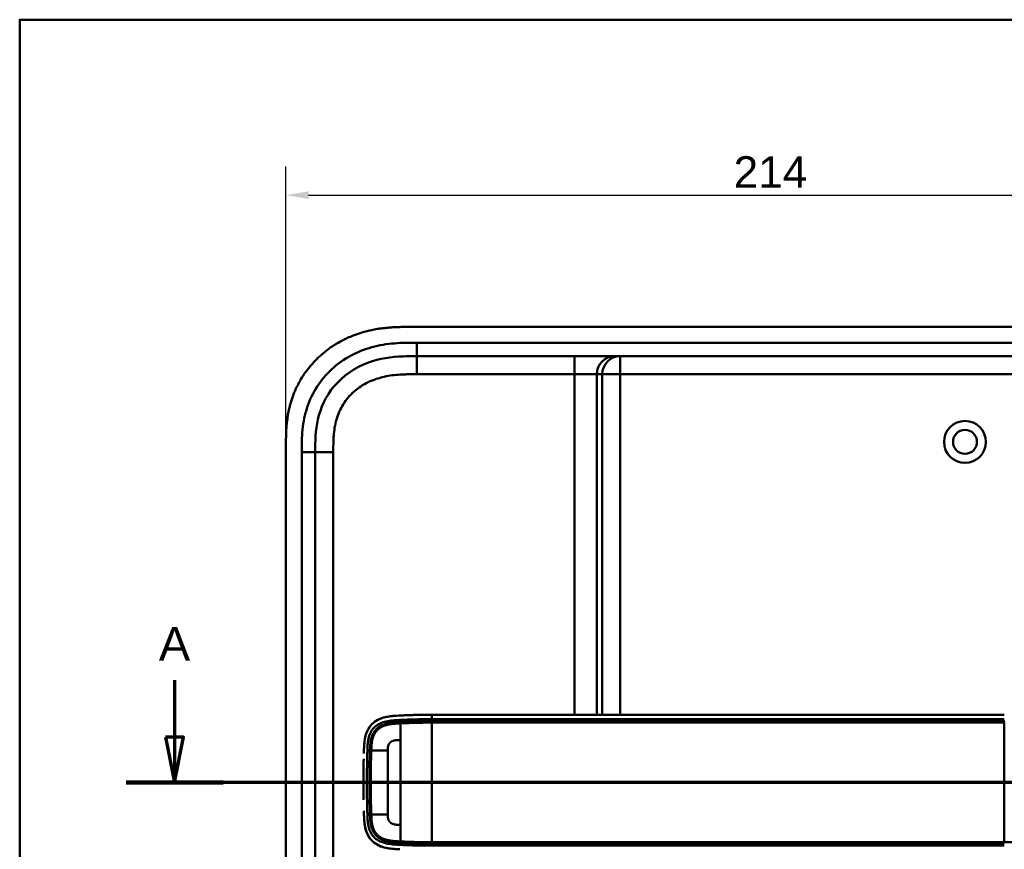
# Model space of a CAD drawing. Header units: millimetres. Extents: x 20 to 833, y 20 to 574.
# Tile 3 of 13: x 20 to 238, y 390 to 574. Entities that reach past the tile are written whole.
import ezdxf

# ---------------------------------------------------------------- set-up
doc = ezdxf.new("R2010")
doc.units = ezdxf.units.MM
doc.header["$LTSCALE"] = 2
for name, color, linetype, lineweight in [('Bemaßungen(DIN)', 7, 'Continuous', 25), ('Schnittansichtslinien(DIN)', 7, 'Continuous', 70), ('Sichtbare Kanten(DIN)', 7, 'Continuous', 50), ('Sichtbare tangentiale Kanten(DIN)', 7, 'Continuous', 50), ('Skizziergeometrie(DIN)', 7, 'Continuous', 50)]:
    doc.layers.add(name, color=color, linetype=linetype, lineweight=lineweight)
doc.styles.add('Aktuell-DINGroßer Text', font='arial.ttf')
doc.styles.add('STANDARD-DIN~0', font='arial.ttf')
doc.dimstyles.new('CAD-LAN', dxfattribs={"dimscale": 2, "dimtxt": 3.5, "dimasz": 2.5, "dimexe": 3.175, "dimexo": 0, "dimgap": 0.8, "dimtad": 1, "dimrnd": 1e-08, "dimtxsty": 'STANDARD-DIN~0', "dimcen": 0.09, "dimdle": 10, "dimclrd": 250, "dimclre": 250, "dimclrt": 250, "dimadec": 0, "dimazin": 2, "dimtfac": 1, "dimtmove": 0, "dimatfit": 3, "dimfxl": 1, "dimtolj": 1, "dimtzin": 0, "dimlwd": 25, "dimlwe": 25, "dimarcsym": 0})

# ---------------------------------------------------------------- blocks, each defined once
blk = doc.blocks.new('Ränder Standardrahmen')
at = {"layer": 'Skizziergeometrie(DIN)', "flags": 128}
blk.add_lwpolyline([(10, 10), (10, 287), (410, 287), (410, 10), (10, 10)], dxfattribs=at)
blk = doc.blocks.new('*D22')
at = {"layer": 'Bemaßungen(DIN)', "color": 250, "linetype": 'Continuous', "lineweight": 25, "true_color": 0x3f3f3f, "transparency": 16777216}
for p, q in [((79.01, 479.1), (79.01, 541.45)), ((293.01, 479.1), (293.01, 541.45)), ((84.01, 535.1), (288.01, 535.1))]:
    blk.add_line(p, q, dxfattribs=at)
at = {"layer": 'Bemaßungen(DIN)', "color": 250, "linetype": 'Continuous', "true_color": 0x3f3f3f, "transparency": 16777216}
for points in [[(84.01, 535.93), (84.01, 534.26), (79.01, 535.1)], [(288.01, 535.93), (288.01, 534.26), (293.01, 535.1)]]:
    blk.add_solid(points, dxfattribs=at)
at = {"layer": 'Defpoints', "color": 0, "linetype": 'Continuous', "transparency": 16777216}
for p in [(293.01, 535.1), (79.01, 479.1), (293.01, 479.1)]:
    blk.add_point(p, dxfattribs=at)
at = {"layer": 'Bemaßungen(DIN)', "color": 250, "linetype": 'Continuous', "lineweight": 25, "true_color": 0x3f3f3f, "transparency": 16777216, "insert": (178.23, 543.72), "char_height": 7, "attachment_point": 1, "style": 'STANDARD-DIN~0'}
blk.add_mtext('\\A1;214', dxfattribs=at)
blk = doc.blocks.new('2DTransSchnitt0')
at = {"layer": 'Schnittansichtslinien(DIN)', "linetype": 'Continuous'}
for p, q in [((27.17, 213.79), (27.17, 207.44)), ((26.17, 207.44), (27.17, 202.44)), ((28.17, 207.44), (26.17, 207.44)), ((27.17, 207.44), (27.17, 202.44)), ((27.17, 202.44), (28.17, 207.44)), ((163.46, 202.44), (21.79, 202.44))]:
    blk.add_line(p, q, dxfattribs=at)
at = {"layer": 'Schnittansichtslinien(DIN)', "linetype": 'Continuous', "lineweight": 140}
blk.add_line((32.55, 202.44), (21.79, 202.44), dxfattribs=at)
at = {"layer": 'Schnittansichtslinien(DIN)', "linetype": 'Continuous', "flags": 128}
blk.add_lwpolyline([(26.17, 207.44), (27.17, 202.44), (28.17, 207.44), (26.17, 207.44)], dxfattribs=at)
at = {"layer": 'Schnittansichtslinien(DIN)'}
blk.add_solid([(26.17, 207.44), (27.17, 202.44), (28.17, 207.44), (26.17, 207.44)], dxfattribs=at)
at = {"layer": 'Schnittansichtslinien(DIN)', "insert": (25.42, 215.94), "char_height": 3.73, "attachment_point": 7, "style": 'Aktuell-DINGroßer Text'}
blk.add_mtext('A', dxfattribs=at)

msp = doc.modelspace()

# ---------------------------------------------------------------- linework, layer by layer
at = {"layer": 'Sichtbare Kanten(DIN)'}
for p, q in [((264.966, 505.88), (107.044, 505.88)), ((252.967, 499.38), (108.043, 499.38)), ((79.005, 479.096), (79.005, 287.664)), ((85.505, 288.664), (85.505, 478.096)), ((238.22, 419.877), (111.368, 419.877)), ((97.531, 407.88), (97.531, 407.88)), ((101.581, 407.88), (101.582, 407.88)), ((97.531, 401.88), (97.531, 401.88)), ((101.582, 401.88), (101.581, 401.88))]:
    msp.add_line(p, q, dxfattribs=at)
for radius in [4.65, 2.65]:
    msp.add_circle((229.505, 480.38), radius, dxfattribs=at)
for centre, radius, start, end in [((111.505, 404.881), 13.799, 106.81616, 106.8165), ((111.505, 404.88), 13.8, 79.06815, 79.07275), ((111.505, 404.88), 14, 75.42748, 75.43284), ((111.505, 404.88), 11.7, 148.01351, 148.01403), ((111.505, 404.88), 11.6, 148.81305, 148.81381), ((111.505, 404.88), 11.5, 149.64582, 149.64689), ((111.505, 404.88), 11.5, 210.35256, 210.35418), ((111.505, 404.88), 11.6, 211.18578, 211.18695), ((111.505, 404.88), 11.7, 211.98569, 211.98649), ((111.505, 404.88), 13.8, 253.28693, 253.28729), ((111.505, 404.88), 13.8, 280.78374, 280.78832), ((111.505, 404.88), 14, 284.46083, 284.46616)]:
    msp.add_arc(centre, radius, start, end, dxfattribs=at)
for points, degree, knots in [([(107.044, 505.88), (106.446, 505.88), (105.395, 505.879), (104.184, 505.854), (103.271, 505.819), (102.662, 505.786), (101.899, 505.732), (101.288, 505.678), (100.525, 505.594), (99.914, 505.514), (98.999, 505.373), (98.088, 505.203), (96.882, 504.925), (95.985, 504.677), (95.097, 504.397), (94.511, 504.193), (93.64, 503.863), (92.781, 503.5), (91.52, 502.894), (90.43, 502.291), (89.115, 501.458), (88.104, 500.73), (86.897, 499.746), (85.979, 498.902), (84.898, 497.778), (84.09, 496.827), (83.156, 495.578), (82.471, 494.533), (81.778, 493.31), (81.36, 492.471), (80.977, 491.616), (80.741, 491.039), (80.467, 490.308), (80.267, 489.716), (80.041, 488.971), (79.878, 488.37), (79.66, 487.463), (79.478, 486.55), (79.29, 485.324), (79.188, 484.405), (79.113, 483.486), (79.075, 482.874), (79.041, 482.111), (79.024, 481.503), (79.011, 480.746), (79.005, 479.993), (79.005, 479.394), (79.005, 479.096)], 3, [0.00000945, 0.00000945, 0.00000945, 0.00000945, 0.04167564, 0.07292528, 0.08334182, 0.10417491, 0.11459146, 0.13542455, 0.1458411, 0.16667419, 0.17709074, 0.20834038, 0.22917347, 0.26042311, 0.27083965, 0.29167275, 0.30208929, 0.33333893, 0.35417202, 0.39583821, 0.4166713, 0.45833749, 0.47917058, 0.52083676, 0.54166985, 0.58333604, 0.60416913, 0.64583532, 0.66666841, 0.69791805, 0.70833459, 0.72916769, 0.73958423, 0.76041733, 0.77083387, 0.79166696, 0.80208351, 0.83333315, 0.85416624, 0.88541588, 0.89583243, 0.91666552, 0.92708206, 0.94791516, 0.9583317, 0.9791648, 0.99999789, 0.99999789, 0.99999789, 0.99999789]), ([(85.505, 478.096), (85.505, 480.519), (85.554, 482.978), (86.077, 485.32), (86.668, 487.967), (87.85, 490.496), (89.626, 492.635), (91.615, 495.031), (94.305, 496.88), (97.276, 497.97), (99.718, 498.866), (102.335, 499.244), (104.995, 499.342), (106.008, 499.379), (107.027, 499.38), (108.043, 499.38)], 3, [-3.5878945, -3.5878945, -3.5878945, -3.5878945, -2.8456516, -2.8456516, -2.8456516, -2.0068047, -2.0068047, -2.0068047, -1.0667333, -1.0667333, -1.0667333, -0.2941227, -0.2941227, -0.2941227, 0, 0, 0, 0]), ([(103.422, 419.667), (102.34, 419.599), (101.252, 419.476), (99.577, 418.885), (98.968, 418.561), (97.914, 417.685), (97.498, 417.168), (96.809, 415.871), (96.61, 415.136), (96.406, 413.906), (96.361, 413.365), (96.333, 412.82)], 3, [-1.1255121, -1.1255121, -1.1255121, -1.1255121, -0.8348812, -0.8348812, -0.6468758, -0.6468758, -0.4644401, -0.4644401, -0.2506566, -0.2506566, -0.0864851, -0.0864851, -0.0864851, -0.0864851]), ([(102.58, 419.6), (102.581, 419.6), (102.581, 419.6), (102.582, 419.6), (102.584, 419.6), (102.587, 419.601), (102.59, 419.601), (102.606, 419.602), (102.619, 419.604), (102.924, 419.633), (103.217, 419.655), (105.077, 419.766), (106.651, 419.819), (109.272, 419.873), (110.32, 419.877), (111.368, 419.877)], 3, [0, 0, 0, 0, 0.00009264, 0.00009264, 0.00046302, 0.00046302, 0.00120364, 0.00120364, 0.00534923, 0.00534923, 0.09385067, 0.09385067, 0.56580638, 0.56580638, 0.8802723, 0.8802723, 0.8802723, 0.8802723]), ([(107.665, 419.839), (107.536, 419.835), (107.229, 419.827), (106.741, 419.812), (106.067, 419.789), (105.367, 419.762), (104.814, 419.736), (104.449, 419.72), (104.258, 419.711), (104.239, 419.71)], 5, [0.37850292, 0.37850292, 0.37850292, 0.37850292, 0.37850292, 0.37850292, 0.44282401, 0.53138881, 0.61995362, 0.70851842, 0.71828181, 0.71828181, 0.71828181, 0.71828181, 0.71828181, 0.71828181]), ([(96.819, 415.736), (96.819, 415.736), (96.819, 415.736), (96.819, 415.736), (96.819, 415.736), (96.819, 415.736), (96.819, 415.737), (96.819, 415.737), (96.819, 415.738), (96.82, 415.741), (96.821, 415.743), (96.824, 415.751), (96.826, 415.757), (96.835, 415.781), (96.841, 415.8), (96.868, 415.873), (96.889, 415.928), (96.932, 416.036), (96.954, 416.089), (96.988, 416.168), (96.999, 416.195), (97.017, 416.234), (97.023, 416.247), (97.032, 416.267), (97.035, 416.274), (97.04, 416.283), (97.041, 416.287), (97.043, 416.292), (97.044, 416.293), (97.045, 416.296), (97.046, 416.297), (97.046, 416.298), (97.046, 416.298), (97.047, 416.299), (97.047, 416.299), (97.047, 416.3), (97.047, 416.3), (97.047, 416.3), (97.047, 416.3), (97.047, 416.3), (97.047, 416.3), (97.047, 416.3)], 3, [0, 0, 0, 0, 0.000029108, 0.000029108, 0.000069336, 0.000069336, 0.000142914, 0.000142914, 0.000363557, 0.000363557, 0.001025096, 0.001025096, 0.00300911, 0.00300911, 0.008960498, 0.008960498, 0.0268154, 0.0268154, 0.044302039, 0.044302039, 0.053052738, 0.053052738, 0.057429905, 0.057429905, 0.059619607, 0.059619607, 0.060715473, 0.060715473, 0.061264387, 0.061264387, 0.061539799, 0.061539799, 0.061678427, 0.061678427, 0.061748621, 0.061748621, 0.061784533, 0.061784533, 0.061803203, 0.061803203, 0.061823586, 0.061823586, 0.061823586, 0.061823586]), ([(96.278, 411.29), (96.278, 411.29), (96.278, 411.29), (96.278, 411.29), (96.278, 411.29), (96.278, 411.291), (96.278, 411.291), (96.279, 411.308), (96.279, 411.325), (96.28, 411.365), (96.281, 411.388), (96.286, 411.532), (96.289, 411.654), (96.296, 411.857), (96.298, 411.938), (96.302, 412.046), (96.303, 412.073), (96.304, 412.109), (96.304, 412.118), (96.305, 412.13), (96.305, 412.133), (96.305, 412.137), (96.305, 412.138), (96.305, 412.14), (96.305, 412.14), (96.305, 412.141), (96.305, 412.141), (96.305, 412.141)], 3, [0, 0, 0, 0, 0.000012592, 0.000012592, 0.000034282, 0.000034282, 0.000102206, 0.000102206, 0.005244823, 0.005244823, 0.012100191, 0.012100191, 0.048663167, 0.048663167, 0.073039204, 0.073039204, 0.081164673, 0.081164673, 0.083873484, 0.083873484, 0.084776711, 0.084776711, 0.085077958, 0.085077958, 0.085178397, 0.085178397, 0.085279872, 0.085279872, 0.085279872, 0.085279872]), ([(96.216, 408.703), (96.214, 408.608), (96.212, 408.512), (96.211, 408.417), (96.204, 408.005), (96.198, 407.593), (96.194, 407.181)], 3, [0.32448872, 0.32448872, 0.32448872, 0.32448872, 0.35285696, 0.35285696, 0.35285696, 0.47549945, 0.47549945, 0.47549945, 0.47549945]), ([(96.216, 408.703), (96.216, 408.703), (96.216, 408.703), (96.216, 408.704), (96.216, 408.704), (96.216, 408.704), (96.216, 408.705), (96.216, 408.706), (96.216, 408.708), (96.216, 408.712), (96.216, 408.716), (96.216, 408.73), (96.217, 408.741), (96.217, 408.784), (96.218, 408.817), (96.22, 408.946), (96.222, 409.043), (96.23, 409.432), (96.236, 409.723), (96.244, 410.037), (96.244, 410.059), (96.245, 410.085), (96.245, 410.09), (96.245, 410.097), (96.245, 410.1), (96.246, 410.104), (96.246, 410.104), (96.246, 410.105), (96.246, 410.106), (96.246, 410.106), (96.246, 410.106), (96.246, 410.106)], 3, [0, 0, 0, 0, 0.00003042, 0.00003042, 0.00007044, 0.00007044, 0.00019048, 0.00019048, 0.00055053, 0.00055053, 0.00163057, 0.00163057, 0.00487062, 0.00487062, 0.01459066, 0.01459066, 0.0437507, 0.0437507, 0.13123111, 0.13123111, 0.13788283, 0.13788283, 0.13913003, 0.13913003, 0.14006547, 0.14006547, 0.14024087, 0.14024087, 0.14037254, 0.14037254, 0.14038465, 0.14038465, 0.14038465, 0.14038465]), ([(96.183, 405.637), (96.183, 405.637), (96.183, 405.638), (96.183, 405.638), (96.183, 405.638), (96.183, 405.639), (96.183, 405.639), (96.183, 405.641), (96.183, 405.642), (96.183, 405.647), (96.183, 405.65), (96.183, 405.665), (96.183, 405.676), (96.183, 405.719), (96.183, 405.751), (96.184, 405.881), (96.184, 405.978), (96.187, 406.367), (96.189, 406.658), (96.192, 407.005), (96.193, 407.059), (96.193, 407.135), (96.194, 407.155), (96.194, 407.176), (96.194, 407.177), (96.194, 407.179), (96.194, 407.179), (96.194, 407.18), (96.194, 407.18), (96.194, 407.181), (96.194, 407.181), (96.194, 407.181), (96.194, 407.181), (96.194, 407.181), (96.194, 407.181), (96.194, 407.181)], 3, [0, 0, 0, 0, 0.00006794, 0.00006794, 0.00010794, 0.00010794, 0.00022795, 0.00022795, 0.00058796, 0.00058796, 0.00166798, 0.00166798, 0.004908, 0.004908, 0.01462802, 0.01462802, 0.04378804, 0.04378804, 0.13126821, 0.13126821, 0.14767072, 0.14767072, 0.15382172, 0.15382172, 0.15411335, 0.15411335, 0.15425925, 0.15425925, 0.15433227, 0.15433227, 0.15436886, 0.15436886, 0.15438723, 0.15438723, 0.15440595, 0.15440595, 0.15440595, 0.15440595]), ([(96.183, 405.637), (96.182, 405.384), (96.182, 405.13), (96.182, 404.877), (96.182, 404.622), (96.182, 404.367), (96.183, 404.112)], 3, [0.62936601, 0.62936601, 0.62936601, 0.62936601, 0.70537642, 0.70537642, 0.70537642, 0.78178643, 0.78178643, 0.78178643, 0.78178643]), ([(96.194, 402.571), (96.194, 402.571), (96.194, 402.572), (96.194, 402.572), (96.194, 402.572), (96.194, 402.573), (96.194, 402.573), (96.194, 402.575), (96.194, 402.576), (96.194, 402.581), (96.194, 402.584), (96.194, 402.599), (96.194, 402.61), (96.193, 402.653), (96.193, 402.685), (96.191, 402.815), (96.191, 402.912), (96.187, 403.301), (96.185, 403.592), (96.184, 403.922), (96.184, 403.96), (96.183, 404.017), (96.183, 404.036), (96.183, 404.064), (96.183, 404.074), (96.183, 404.088), (96.183, 404.093), (96.183, 404.1), (96.183, 404.102), (96.183, 404.106), (96.183, 404.107), (96.183, 404.109), (96.183, 404.109), (96.183, 404.11), (96.183, 404.111), (96.183, 404.111), (96.183, 404.111), (96.183, 404.111), (96.183, 404.112), (96.183, 404.112), (96.183, 404.112), (96.183, 404.112), (96.183, 404.112), (96.183, 404.112)], 3, [0, 0, 0, 0, 0.00007709, 0.00007709, 0.00011709, 0.00011709, 0.0002371, 0.0002371, 0.00059712, 0.00059712, 0.00167714, 0.00167714, 0.00491717, 0.00491717, 0.0146372, 0.0146372, 0.04379722, 0.04379722, 0.13127739, 0.13127739, 0.14267197, 0.14267197, 0.14836929, 0.14836929, 0.15121801, 0.15121801, 0.15264242, 0.15264242, 0.15335468, 0.15335468, 0.15371087, 0.15371087, 0.15388902, 0.15388902, 0.15397816, 0.15397816, 0.15402279, 0.15402279, 0.15404516, 0.15404516, 0.1540564, 0.1540564, 0.15406791, 0.15406791, 0.15406791, 0.15406791]), ([(96.194, 402.571), (96.198, 402.16), (96.204, 401.749), (96.211, 401.336), (96.212, 401.241), (96.214, 401.145), (96.216, 401.049)], 3, [0.93532745, 0.93532745, 0.93532745, 0.93532745, 1.05789587, 1.05789587, 1.05789587, 1.08637381, 1.08637381, 1.08637381, 1.08637381]), ([(96.305, 397.614), (96.305, 397.614), (96.305, 397.614), (96.305, 397.615), (96.305, 397.615), (96.305, 397.615), (96.305, 397.616), (96.305, 397.617), (96.305, 397.619), (96.305, 397.623), (96.305, 397.627), (96.304, 397.641), (96.304, 397.652), (96.302, 397.695), (96.301, 397.728), (96.297, 397.857), (96.294, 397.954), (96.289, 398.124), (96.286, 398.197), (96.282, 398.324), (96.281, 398.379), (96.279, 398.438), (96.279, 398.444), (96.278, 398.452), (96.278, 398.456), (96.278, 398.461), (96.278, 398.461), (96.278, 398.463), (96.278, 398.463), (96.278, 398.464), (96.278, 398.464), (96.278, 398.464), (96.278, 398.464), (96.278, 398.464)], 3, [0, 0, 0, 0, 0.0000685, 0.0000685, 0.000108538, 0.000108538, 0.000228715, 0.000228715, 0.000589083, 0.000589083, 0.00166957, 0.00166957, 0.004910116, 0.004910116, 0.014630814, 0.014630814, 0.043792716, 0.043792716, 0.065662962, 0.065662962, 0.08206584, 0.08206584, 0.083603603, 0.083603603, 0.084757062, 0.084757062, 0.084973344, 0.084973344, 0.085135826, 0.085135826, 0.085162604, 0.085162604, 0.08517595, 0.08517595, 0.08517595, 0.08517595]), ([(103.41, 390.087), (102.214, 390.163), (101.004, 390.308), (99.266, 391.027), (98.692, 391.38), (97.71, 392.304), (97.331, 392.842), (96.751, 394.086), (96.577, 394.761), (96.448, 395.615), (96.428, 395.773), (96.41, 395.931)], 3, [0.0824985, 0.0824985, 0.0824985, 0.0824985, 0.4375462, 0.4375462, 0.6395491, 0.6395491, 0.838061, 0.838061, 1.045951, 1.045951, 1.0928074, 1.0928074, 1.0928074, 1.0928074]), ([(97.044, 393.461), (97.044, 393.461), (97.044, 393.461), (97.043, 393.461), (97.043, 393.462), (97.043, 393.462), (97.043, 393.462), (97.042, 393.464), (97.042, 393.465), (97.04, 393.469), (97.038, 393.472), (97.032, 393.485), (97.028, 393.495), (97.01, 393.534), (96.997, 393.563), (96.946, 393.681), (96.91, 393.77), (96.864, 393.893), (96.851, 393.926), (96.834, 393.973), (96.83, 393.986), (96.824, 394.003), (96.822, 394.008), (96.819, 394.015), (96.819, 394.018), (96.817, 394.022), (96.817, 394.023), (96.816, 394.025), (96.816, 394.025), (96.816, 394.026), (96.816, 394.026), (96.815, 394.027), (96.815, 394.027), (96.815, 394.027), (96.815, 394.027), (96.815, 394.027), (96.815, 394.027), (96.815, 394.027), (96.815, 394.028), (96.815, 394.028)], 3, [0, 0, 0, 0, 0.000053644, 0.000053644, 0.000093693, 0.000093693, 0.000213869, 0.000213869, 0.000574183, 0.000574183, 0.001654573, 0.001654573, 0.00489501, 0.00489501, 0.014615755, 0.014615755, 0.043784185, 0.043784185, 0.054719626, 0.054719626, 0.058820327, 0.058820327, 0.060417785, 0.060417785, 0.061217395, 0.061217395, 0.061618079, 0.061618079, 0.061819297, 0.061819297, 0.061920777, 0.061920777, 0.061972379, 0.061972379, 0.061999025, 0.061999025, 0.062013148, 0.062013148, 0.062029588, 0.062029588, 0.062029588, 0.062029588]), ([(102.539, 390.158), (102.596, 390.152), (102.652, 390.146), (102.709, 390.141), (102.988, 390.115), (103.265, 390.095), (103.545, 390.079)], 3, [1.11173243, 1.11173243, 1.11173243, 1.11173243, 1.12964673, 1.12964673, 1.12964673, 1.21762011, 1.21762011, 1.21762011, 1.21762011]), ([(103.545, 390.079), (103.545, 390.079), (103.545, 390.079), (103.545, 390.079), (103.544, 390.079), (103.544, 390.079), (103.544, 390.079), (103.542, 390.079), (103.541, 390.079), (103.536, 390.079), (103.533, 390.08), (103.519, 390.08), (103.509, 390.081), (103.468, 390.084), (103.438, 390.085), (103.315, 390.093), (103.223, 390.099), (102.994, 390.116), (102.857, 390.127), (102.668, 390.145), (102.617, 390.15), (102.561, 390.155), (102.556, 390.156), (102.548, 390.157), (102.544, 390.157), (102.54, 390.157), (102.54, 390.157), (102.54, 390.158), (102.539, 390.158), (102.539, 390.158), (102.539, 390.158), (102.539, 390.158), (102.539, 390.158), (102.539, 390.158), (102.539, 390.158), (102.539, 390.158)], 3, [0, 0, 0, 0, 0.00003166, 0.00003166, 0.00007175, 0.00007175, 0.00018596, 0.00018596, 0.00052834, 0.00052834, 0.00155512, 0.00155512, 0.00463506, 0.00463506, 0.01387455, 0.01387455, 0.04159373, 0.04159373, 0.08317484, 0.08317484, 0.09876657, 0.09876657, 0.10022825, 0.10022825, 0.10132471, 0.10132471, 0.10142449, 0.10142449, 0.10147482, 0.10147482, 0.10150042, 0.10150042, 0.10151366, 0.10151366, 0.10152856, 0.10152856, 0.10152856, 0.10152856])]:
    msp.add_open_spline(points, degree=degree, knots=knots, dxfattribs=at)
for points in [[(97.048, 416.3), (96.962, 416.116), (96.886, 415.927), (96.819, 415.736)], [(96.3, 411.979), (96.3, 411.972), (96.299, 411.964), (96.299, 411.956)], [(96.3, 397.775), (96.3, 397.782), (96.299, 397.79), (96.299, 397.797)], [(96.815, 394.028), (96.882, 393.835), (96.958, 393.646), (97.044, 393.461)]]:
    msp.add_open_spline(points, degree=3, dxfattribs=at)
at = {"layer": 'Sichtbare tangentiale Kanten(DIN)'}
for p, q in [((108.043, 499.38), (108.043, 502.379)), ((108.042, 495.38), (108.042, 499.38)), ((142.931, 495.38), (142.931, 499.38)), ((153.103, 495.38), (153.103, 499.38)), ((142.931, 495.38), (108.042, 495.38)), ((142.931, 419.877), (142.931, 495.38)), ((147.912, 495.38), (142.931, 495.38)), ((147.912, 495.38), (147.912, 419.877)), ((149.118, 495.38), (147.912, 495.38)), ((149.118, 419.877), (149.118, 495.38)), ((153.103, 495.38), (149.118, 495.38)), ((252.987, 495.38), (153.103, 495.38)), ((153.103, 495.38), (153.103, 419.877)), ((85.505, 478.096), (82.505, 478.096)), ((89.505, 478.096), (85.505, 478.096)), ((89.505, 478.096), (89.505, 288.664)), ((104.352, 418.264), (104.316, 418.723)), ((111.368, 418.887), (111.368, 418.429)), ((142.931, 418.429), (142.931, 418.429)), ((147.912, 418.429), (147.912, 418.429)), ((149.118, 418.429), (149.118, 418.429)), ((153.103, 418.429), (153.103, 418.429)), ((238.22, 418.133), (238.22, 391.621)), ((97.627, 411.956), (97.06, 411.956)), ((97.627, 397.797), (97.06, 397.797)), ((104.352, 391.489), (104.316, 391.03)), ((111.368, 391.324), (111.368, 390.867)), ((142.931, 391.324), (142.931, 391.324)), ((147.912, 391.324), (147.912, 391.324)), ((149.118, 391.324), (149.118, 391.324)), ((153.103, 391.324), (153.103, 391.324))]:
    msp.add_line(p, q, dxfattribs=at)
for centre, major_axis, start_param, end_param in [((104.364, 394.453), (0, 24.076), 0.2581278, 0.6390409), ((104.364, 415.245), (0, -24.021), 5.6792479, 6.0669001)]:
    msp.add_ellipse(centre, major_axis=major_axis, ratio=0.00001, start_param=start_param, end_param=end_param, dxfattribs=at)
for points, degree, knots in [([(108.043, 502.379), (107.828, 502.379), (107.613, 502.379), (107.397, 502.379), (107.196, 502.379), (106.994, 502.378), (106.792, 502.377), (106.691, 502.376), (106.591, 502.376), (106.49, 502.375), (106.194, 502.372), (105.899, 502.367), (105.582, 502.36), (105.574, 502.36), (105.567, 502.36), (105.559, 502.36), (104.672, 502.339), (103.875, 502.3), (103.068, 502.233), (103.053, 502.232), (103.038, 502.231), (103.023, 502.229), (102.203, 502.16), (101.374, 502.059), (100.551, 501.919), (100.543, 501.918), (100.535, 501.916), (100.527, 501.915), (99.7, 501.774), (98.879, 501.595), (98.069, 501.372), (98.062, 501.37), (98.056, 501.368), (98.05, 501.366), (96.417, 500.915), (94.821, 500.28), (93.347, 499.481), (91.862, 498.676), (90.449, 497.675), (89.201, 496.53), (87.952, 495.384), (86.827, 494.055), (85.913, 492.639), (85.003, 491.23), (84.258, 489.668), (83.725, 488.061), (83.723, 488.058), (83.722, 488.054), (83.721, 488.05), (83.457, 487.253), (83.241, 486.434), (83.071, 485.611), (83.069, 485.604), (83.068, 485.597), (83.067, 485.59), (82.899, 484.77), (82.775, 483.939), (82.69, 483.116), (82.689, 483.102), (82.687, 483.088), (82.686, 483.074), (82.603, 482.265), (82.556, 481.461), (82.53, 480.593), (82.53, 480.58), (82.53, 480.566), (82.529, 480.553), (82.505, 479.708), (82.505, 478.902), (82.505, 478.096)], 3, [37.4953956, 37.4953956, 37.4953956, 37.4953956, 37.5599869, 37.5599869, 37.5599869, 37.6205127, 37.6205127, 37.6205127, 37.6507756, 37.6507756, 37.6507756, 37.7394301, 37.7394301, 37.7394301, 37.7415642, 37.7415642, 37.7415642, 37.9889156, 37.9889156, 37.9889156, 37.9934173, 37.9934173, 37.9934173, 38.244735, 38.244735, 38.244735, 38.2471853, 38.2471853, 38.2471853, 38.4996214, 38.4996214, 38.4996214, 38.5015831, 38.5015831, 38.5015831, 39.0103267, 39.0103267, 39.0103267, 39.5228845, 39.5228845, 39.5228845, 40.0360406, 40.0360406, 40.0360406, 40.5473013, 40.5473013, 40.5473013, 40.5484434, 40.5484434, 40.5484434, 40.802185, 40.802185, 40.802185, 40.8043063, 40.8043063, 40.8043063, 41.056838, 41.056838, 41.056838, 41.0611339, 41.0611339, 41.0611339, 41.3095794, 41.3095794, 41.3095794, 41.3133935, 41.3133935, 41.3133935, 41.5553404, 41.5553404, 41.5553404, 41.5553404]), ([(108.042, 495.38), (107.882, 495.38), (107.722, 495.38), (107.562, 495.38), (107.116, 495.38), (106.669, 495.378), (106.223, 495.371), (105.995, 495.368), (105.766, 495.363), (105.538, 495.357), (105.461, 495.355), (105.385, 495.353), (105.306, 495.35), (104.996, 495.34), (104.702, 495.327), (104.396, 495.309), (104.389, 495.309), (104.381, 495.309), (104.374, 495.308), (103.757, 495.272), (103.169, 495.22), (102.576, 495.145), (102.566, 495.143), (102.557, 495.142), (102.548, 495.141), (101.948, 495.064), (101.356, 494.962), (100.766, 494.831), (100.761, 494.83), (100.755, 494.829), (100.75, 494.827), (100.151, 494.693), (99.554, 494.527), (98.975, 494.329), (98.972, 494.328), (98.968, 494.327), (98.965, 494.325), (98.378, 494.124), (97.797, 493.886), (97.238, 493.613), (96.679, 493.34), (96.135, 493.03), (95.615, 492.685), (95.095, 492.341), (94.597, 491.96), (94.13, 491.548), (93.66, 491.134), (93.215, 490.682), (92.809, 490.206), (92.405, 489.731), (92.032, 489.223), (91.701, 488.695), (91.372, 488.17), (91.078, 487.616), (90.829, 487.052), (90.582, 486.493), (90.373, 485.91), (90.203, 485.321), (90.202, 485.317), (90.201, 485.313), (90.199, 485.309), (90.034, 484.731), (89.905, 484.144), (89.807, 483.55), (89.805, 483.541), (89.804, 483.532), (89.802, 483.523), (89.706, 482.934), (89.64, 482.345), (89.594, 481.729), (89.594, 481.721), (89.593, 481.714), (89.593, 481.706), (89.57, 481.401), (89.554, 481.107), (89.542, 480.806), (89.529, 480.496), (89.521, 480.187), (89.516, 479.879), (89.505, 479.283), (89.505, 478.689), (89.505, 478.096)], 3, [0, 0, 0, 0, 0.0479858, 0.0479858, 0.0479858, 0.1819298, 0.1819298, 0.1819298, 0.2504934, 0.2504934, 0.2504934, 0.2733476, 0.2733476, 0.2733476, 0.3626026, 0.3626026, 0.3626026, 0.364764, 0.364764, 0.364764, 0.5448188, 0.5448188, 0.5448188, 0.5476273, 0.5476273, 0.5476273, 0.7297695, 0.7297695, 0.7297695, 0.7314186, 0.7314186, 0.7314186, 0.9165357, 0.9165357, 0.9165357, 0.9176198, 0.9176198, 0.9176198, 1.105019, 1.105019, 1.105019, 1.2924815, 1.2924815, 1.2924815, 1.4799649, 1.4799649, 1.4799649, 1.6686716, 1.6686716, 1.6686716, 1.8566391, 1.8566391, 1.8566391, 2.043494, 2.043494, 2.043494, 2.2285728, 2.2285728, 2.2285728, 2.2298948, 2.2298948, 2.2298948, 2.411688, 2.411688, 2.411688, 2.4144058, 2.4144058, 2.4144058, 2.5947492, 2.5947492, 2.5947492, 2.5969419, 2.5969419, 2.5969419, 2.6861851, 2.6861851, 2.6861851, 2.7780299, 2.7780299, 2.7780299, 2.956024, 2.956024, 2.956024, 2.956024]), ([(102.58, 419.6), (102.115, 419.553), (101.649, 419.487), (101.185, 419.385), (100.679, 419.273), (100.175, 419.117), (99.695, 418.899), (99.214, 418.68), (98.757, 418.397), (98.348, 418.042), (97.94, 417.687), (97.582, 417.258), (97.3, 416.78), (97.208, 416.625), (97.124, 416.464), (97.048, 416.3)], 3, [0.89201073, 0.89201073, 0.89201073, 0.89201073, 1.03883948, 1.03883948, 1.03883948, 1.19916586, 1.19916586, 1.19916586, 1.35949224, 1.35949224, 1.35949224, 1.51981862, 1.51981862, 1.51981862, 1.57193431, 1.57193431, 1.57193431, 1.57193431]), ([(97.06, 411.956), (97.077, 412.476), (97.097, 412.983), (97.143, 413.472), (97.189, 413.963), (97.262, 414.438), (97.382, 414.891), (97.501, 415.345), (97.67, 415.777), (97.896, 416.168), (98.122, 416.56), (98.407, 416.911), (98.741, 417.21), (99.076, 417.508), (99.46, 417.754), (99.88, 417.949), (100.3, 418.145), (100.755, 418.29), (101.227, 418.397), (101.699, 418.503), (102.188, 418.571), (102.686, 418.619), (103.185, 418.666), (103.694, 418.694), (104.222, 418.719), (104.253, 418.72), (104.283, 418.722), (104.314, 418.723)], 3, [0, 0, 0, 0, 0.159971, 0.159971, 0.159971, 0.3202974, 0.3202974, 0.3202974, 0.4806238, 0.4806238, 0.4806238, 0.6409502, 0.6409502, 0.6409502, 0.8012765, 0.8012765, 0.8012765, 0.9616029, 0.9616029, 0.9616029, 1.1219293, 1.1219293, 1.1219293, 1.2822557, 1.2822557, 1.2822557, 1.2916213, 1.2916213, 1.2916213, 1.2916213]), ([(104.352, 418.264), (104.351, 418.264), (104.08, 418.251), (103.543, 418.223), (102.746, 418.172), (101.691, 418.049), (100.374, 417.687), (99.201, 416.994), (98.325, 415.931), (97.846, 414.63), (97.698, 413.563), (97.656, 412.756), (97.636, 412.224), (97.627, 411.956)], 5, [0, 0, 0, 0, 0, 0, 0.0004489, 0.1333037, 0.2661584, 0.3990131, 0.5318678, 0.6647225, 0.7975772, 0.9304319, 1.0644705, 1.0644705, 1.0644705, 1.0644705, 1.0644705, 1.0644705]), ([(97.922, 411.956), (97.931, 412.22), (97.95, 412.747), (97.992, 413.535), (98.137, 414.559), (98.59, 415.776), (99.4, 416.757), (100.492, 417.407), (101.75, 417.756), (102.777, 417.877), (103.562, 417.927), (104.095, 417.955), (104.364, 417.968)], 5, [18.8826218, 18.8826218, 18.8826218, 18.8826218, 18.8826218, 18.8826218, 19.0154411, 19.1482958, 19.2811505, 19.4140052, 19.5468599, 19.6797147, 19.8125694, 19.9453572, 19.9453572, 19.9453572, 19.9453572, 19.9453572, 19.9453572]), ([(104.315, 418.723), (104.316, 418.723), (104.492, 418.731), (104.847, 418.748), (105.391, 418.772), (106.129, 418.801), (107.039, 418.832), (107.927, 418.856), (108.799, 418.874), (109.674, 418.883), (110.362, 418.886), (110.849, 418.887), (111.185, 418.887), (111.368, 418.887)], 5, [0.00008405, 0.00008405, 0.00008405, 0.00008405, 0.00008405, 0.00008405, 0.00030268, 0.08886749, 0.17743229, 0.26599709, 0.35456189, 0.4431267, 0.5316915, 0.6202563, 0.7088211, 0.7088211, 0.7088211, 0.7088211, 0.7088211, 0.7088211]), ([(111.368, 418.429), (111.2, 418.429), (110.859, 418.429), (110.344, 418.429), (109.657, 418.428), (108.796, 418.414), (107.925, 418.4), (107.042, 418.373), (106.148, 418.344), (105.424, 418.313), (104.885, 418.289), (104.529, 418.273), (104.352, 418.264)], 5, [0, 0, 0, 0, 0, 0, 0.08482586, 0.17256087, 0.26029588, 0.3480309, 0.43576591, 0.52350093, 0.61123594, 0.69852104, 0.69852104, 0.69852104, 0.69852104, 0.69852104, 0.69852104]), ([(104.364, 417.968), (104.364, 417.968), (104.541, 417.976), (104.898, 417.993), (105.437, 418.017), (106.158, 418.047), (107.053, 418.077), (107.931, 418.104), (108.802, 418.117), (109.655, 418.132), (110.338, 418.132), (110.849, 418.132), (111.187, 418.132), (111.351, 418.132)], 5, [19.94535764, 19.94535764, 19.94535764, 19.94535764, 19.94535764, 19.94535764, 19.94542406, 20.03315907, 20.12089408, 20.2086291, 20.29636411, 20.38409913, 20.47183414, 20.55956915, 20.64266413, 20.64266413, 20.64266413, 20.64266413, 20.64266413, 20.64266413]), ([(111.36, 418.132), (111.367, 418.132), (114.512, 418.133), (120.848, 418.132), (130.403, 418.133), (143.081, 418.133), (158.931, 418.133), (174.798, 418.133), (190.651, 418.133), (204.918, 418.133), (217.608, 418.133), (227.122, 418.133), (233.462, 418.133), (236.634, 418.133), (238.22, 418.133)], 5, [20.6435054, 20.6435054, 20.6435054, 20.6435054, 20.6435054, 20.6435054, 20.6473042, 22.2329473, 23.8185904, 25.4042335, 26.9898766, 28.5755197, 30.1611628, 31.7468058, 32.5396274, 33.3326459, 33.3326459, 33.3326459, 33.3326459, 33.3326459, 33.3326459]), ([(111.368, 418.887), (116.662, 418.887), (121.938, 418.887), (127.222, 418.887), (146.571, 418.887), (165.919, 418.887), (185.285, 418.887), (198.29, 418.887), (211.255, 418.887), (224.266, 418.887), (228.915, 418.887), (233.575, 418.887), (238.22, 418.887)], 3, [0, 0, 0, 0, 1.5856418, 1.5856418, 1.5856418, 7.3915416, 7.3915416, 7.3915416, 11.2904322, 11.2904322, 11.2904322, 12.683632, 12.683632, 12.683632, 12.683632]), ([(238.219, 418.429), (238.219, 418.429), (236.633, 418.429), (233.462, 418.429), (227.121, 418.429), (217.608, 418.429), (204.918, 418.429), (190.651, 418.43), (174.798, 418.429), (158.931, 418.43), (143.075, 418.429), (130.399, 418.43), (120.846, 418.429), (114.512, 418.43), (111.368, 418.429)], 5, [0, 0, 0, 0, 0, 0, 0.0001149, 0.7929364, 1.585758, 3.1714011, 4.7570442, 6.3426873, 7.9283304, 9.5139735, 11.0996166, 12.6881676, 12.6881676, 12.6881676, 12.6881676, 12.6881676, 12.6881676]), ([(96.819, 415.736), (96.762, 415.573), (96.711, 415.408), (96.667, 415.243), (96.524, 414.709), (96.442, 414.167), (96.391, 413.63), (96.343, 413.13), (96.322, 412.634), (96.305, 412.141)], 3, [1.63041697, 1.63041697, 1.63041697, 1.63041697, 1.680145, 1.680145, 1.680145, 1.84047137, 1.84047137, 1.84047137, 1.98948416, 1.98948416, 1.98948416, 1.98948416]), ([(97.06, 397.797), (97.059, 397.822), (97.058, 397.849), (97.057, 397.875), (97.048, 398.162), (97.039, 398.451), (97.03, 398.741), (97.022, 399.032), (97.014, 399.323), (97.007, 399.615), (96.992, 400.2), (96.98, 400.787), (96.97, 401.374), (96.924, 404.135), (96.933, 406.865), (96.995, 409.623), (96.998, 409.795), (97.002, 409.966), (97.007, 410.138), (97.014, 410.43), (97.022, 410.722), (97.03, 411.012), (97.039, 411.302), (97.048, 411.592), (97.057, 411.878), (97.058, 411.904), (97.059, 411.93), (97.06, 411.956)], 3, [0, 0, 0, 0, 0.0080362, 0.0080362, 0.0080362, 0.096166, 0.096166, 0.096166, 0.1842959, 0.1842959, 0.1842959, 0.3605556, 0.3605556, 0.3605556, 1.1901476, 1.1901476, 1.1901476, 1.2418542, 1.2418542, 1.2418542, 1.3299841, 1.3299841, 1.3299841, 1.418114, 1.418114, 1.418114, 1.4261482, 1.4261482, 1.4261482, 1.4261482]), ([(97.627, 411.956), (97.627, 411.956), (97.615, 411.603), (97.596, 410.899), (97.562, 409.831), (97.538, 408.42), (97.512, 406.646), (97.508, 404.877), (97.512, 403.107), (97.538, 401.334), (97.562, 399.923), (97.596, 398.854), (97.615, 398.15), (97.627, 397.797)], 5, [0.0000012, 0.0000012, 0.0000012, 0.0000012, 0.0000012, 0.0000012, 0.0000376, 0.1769417, 0.3538457, 0.5307497, 0.7076537, 0.8845577, 1.0614618, 1.2383658, 1.415305, 1.415305, 1.415305, 1.415305, 1.415305, 1.415305]), ([(97.922, 397.797), (97.922, 397.797), (97.922, 397.8), (97.91, 398.154), (97.89, 398.861), (97.857, 399.928), (97.832, 401.341), (97.806, 403.11), (97.802, 404.877), (97.806, 406.643), (97.832, 408.415), (97.857, 409.828), (97.89, 410.895), (97.91, 411.602), (97.922, 411.956)], 5, [17.4648757, 17.4648757, 17.4648757, 17.4648757, 17.4648757, 17.4648757, 17.4649058, 17.4661327, 17.6430367, 17.8199407, 17.9968447, 18.1737487, 18.3506528, 18.5275568, 18.7044608, 18.8826218, 18.8826218, 18.8826218, 18.8826218, 18.8826218, 18.8826218]), ([(96.305, 397.614), (96.322, 397.121), (96.343, 396.624), (96.391, 396.124), (96.442, 395.586), (96.524, 395.044), (96.667, 394.511), (96.71, 394.349), (96.76, 394.187), (96.815, 394.028)], 3, [0.01848073, 0.01848073, 0.01848073, 0.01848073, 0.1676881, 0.1676881, 0.1676881, 0.32801454, 0.32801454, 0.32801454, 0.37673844, 0.37673844, 0.37673844, 0.37673844]), ([(104.316, 391.03), (104.284, 391.032), (104.253, 391.033), (104.221, 391.035), (103.693, 391.06), (103.185, 391.087), (102.687, 391.135), (102.189, 391.182), (101.7, 391.25), (101.227, 391.357), (100.755, 391.463), (100.3, 391.608), (99.88, 391.804), (99.46, 391.999), (99.076, 392.245), (98.741, 392.544), (98.407, 392.842), (98.122, 393.193), (97.896, 393.585), (97.67, 393.977), (97.501, 394.409), (97.382, 394.862), (97.262, 395.316), (97.189, 395.79), (97.143, 396.281), (97.097, 396.771), (97.077, 397.278), (97.06, 397.797)], 3, [36.6222122, 36.6222122, 36.6222122, 36.6222122, 36.6318135, 36.6318135, 36.6318135, 36.79214, 36.79214, 36.79214, 36.9524664, 36.9524664, 36.9524664, 37.1127929, 37.1127929, 37.1127929, 37.2731193, 37.2731193, 37.2731193, 37.4334457, 37.4334457, 37.4334457, 37.5937722, 37.5937722, 37.5937722, 37.7540986, 37.7540986, 37.7540986, 37.9140671, 37.9140671, 37.9140671, 37.9140671]), ([(97.627, 397.797), (97.627, 397.795), (97.636, 397.527), (97.656, 396.994), (97.698, 396.187), (97.847, 395.119), (98.326, 393.821), (99.204, 392.757), (100.377, 392.065), (101.695, 391.703), (102.749, 391.581), (103.546, 391.53), (104.082, 391.502), (104.352, 391.489)], 5, [18.8815067, 18.8815067, 18.8815067, 18.8815067, 18.8815067, 18.8815067, 18.8826968, 19.0156183, 19.1485397, 19.2814612, 19.4143827, 19.5473042, 19.6802257, 19.8131472, 19.9459825, 19.9459825, 19.9459825, 19.9459825, 19.9459825, 19.9459825]), ([(104.364, 391.786), (104.096, 391.799), (103.564, 391.826), (102.779, 391.876), (101.753, 391.997), (100.495, 392.345), (99.402, 392.995), (98.591, 393.975), (98.137, 395.193), (97.992, 396.218), (97.95, 397.006), (97.931, 397.533), (97.922, 397.797)], 5, [0, 0, 0, 0, 0, 0, 0.1323154, 0.2652369, 0.3981584, 0.5310799, 0.6640014, 0.7969228, 0.9298443, 1.0627357, 1.0627357, 1.0627357, 1.0627357, 1.0627357, 1.0627357]), ([(97.044, 393.461), (97.121, 393.294), (97.206, 393.131), (97.3, 392.973), (97.582, 392.495), (97.94, 392.066), (98.348, 391.711), (98.757, 391.356), (99.214, 391.074), (99.695, 390.855), (100.175, 390.636), (100.679, 390.48), (101.185, 390.369), (101.635, 390.269), (102.088, 390.204), (102.539, 390.158)], 3, [0.43542627, 0.43542627, 0.43542627, 0.43542627, 0.48834098, 0.48834098, 0.48834098, 0.64866741, 0.64866741, 0.64866741, 0.80899385, 0.80899385, 0.80899385, 0.96932029, 0.96932029, 0.96932029, 1.11173243, 1.11173243, 1.11173243, 1.11173243]), ([(111.36, 390.867), (111.08, 390.867), (110.801, 390.867), (110.522, 390.867), (110.377, 390.867), (110.232, 390.868), (110.087, 390.869), (109.943, 390.869), (109.799, 390.871), (109.654, 390.872), (109.51, 390.873), (109.364, 390.874), (109.219, 390.876), (109.074, 390.877), (108.93, 390.88), (108.785, 390.882), (108.641, 390.884), (108.496, 390.887), (108.351, 390.889), (108.206, 390.892), (108.061, 390.895), (107.915, 390.899), (107.624, 390.906), (107.33, 390.914), (107.032, 390.923), (106.735, 390.932), (106.433, 390.942), (106.129, 390.954), (105.825, 390.965), (105.518, 390.977), (105.214, 390.99), (104.91, 391.003), (104.609, 391.016), (104.316, 391.03)], 3, [35.91738638, 35.91738638, 35.91738638, 35.91738638, 36.00219131, 36.00219131, 36.00219131, 36.0464737, 36.0464737, 36.0464737, 36.0907561, 36.0907561, 36.0907561, 36.13503849, 36.13503849, 36.13503849, 36.17932089, 36.17932089, 36.17932089, 36.22360328, 36.22360328, 36.22360328, 36.26788568, 36.26788568, 36.26788568, 36.35645047, 36.35645047, 36.35645047, 36.44501526, 36.44501526, 36.44501526, 36.53358005, 36.53358005, 36.53358005, 36.62221221, 36.62221221, 36.62221221, 36.62221221]), ([(104.352, 391.489), (104.352, 391.489), (104.53, 391.48), (104.887, 391.464), (105.427, 391.44), (106.151, 391.409), (107.046, 391.38), (107.928, 391.353), (108.798, 391.34), (109.656, 391.325), (110.339, 391.325), (110.85, 391.324), (111.188, 391.324), (111.353, 391.324)], 5, [19.94598273, 19.94598273, 19.94598273, 19.94598273, 19.94598273, 19.94598273, 19.94606864, 20.03373866, 20.12140868, 20.2090787, 20.29674872, 20.38441874, 20.47208877, 20.55975879, 20.64297049, 20.64297049, 20.64297049, 20.64297049, 20.64297049, 20.64297049]), ([(111.368, 391.621), (111.2, 391.621), (110.86, 391.621), (110.346, 391.621), (109.66, 391.622), (108.804, 391.636), (107.934, 391.649), (107.057, 391.677), (106.161, 391.706), (105.439, 391.737), (104.9, 391.76), (104.542, 391.777), (104.364, 391.786)], 5, [15.70314896, 15.70314896, 15.70314896, 15.70314896, 15.70314896, 15.70314896, 15.78784381, 15.87551383, 15.96318385, 16.05085387, 16.13852389, 16.22619391, 16.31386394, 16.40213792, 16.40213792, 16.40213792, 16.40213792, 16.40213792, 16.40213792]), ([(111.361, 391.324), (111.368, 391.324), (114.514, 391.323), (120.849, 391.324), (130.404, 391.323), (143.081, 391.324), (158.931, 391.324), (174.798, 391.324), (190.651, 391.324), (204.918, 391.324), (217.609, 391.324), (227.123, 391.324), (233.463, 391.324), (236.634, 391.324), (238.22, 391.324)], 5, [20.6437384, 20.6437384, 20.6437384, 20.6437384, 20.6437384, 20.6437384, 20.6474288, 22.2330696, 23.8187104, 25.4043512, 26.989992, 28.5756328, 30.1612736, 31.7469144, 32.5397348, 33.3329244, 33.3329244, 33.3329244, 33.3329244, 33.3329244, 33.3329244]), ([(238.219, 391.621), (235.576, 391.62), (232.934, 391.621), (227.649, 391.621), (225.007, 391.621), (217.078, 391.621), (211.792, 391.621), (201.22, 391.621), (195.935, 391.621), (185.366, 391.621), (180.081, 391.621), (169.509, 391.621), (164.221, 391.621), (153.649, 391.621), (148.366, 391.621), (137.8, 391.621), (132.514, 391.621), (121.922, 391.621), (116.607, 391.619), (111.368, 391.621)], 3, [3.0147053, 3.0147053, 3.0147053, 3.0147053, 3.8078678, 3.8078678, 4.6006882, 4.6006882, 6.186329, 6.186329, 7.7719698, 7.7719698, 9.3576106, 9.3576106, 10.9432514, 10.9432514, 12.5288922, 12.5288922, 14.114533, 14.114533, 15.703149, 15.703149, 15.703149, 15.703149]), ([(238.22, 390.866), (228.264, 390.866), (218.28, 390.866), (208.333, 390.866), (187.904, 390.866), (167.43, 390.867), (146.992, 390.866), (140.408, 390.866), (133.817, 390.866), (127.22, 390.866), (121.915, 390.867), (116.6, 390.866), (111.368, 390.867)], 3, [23.2299829, 23.2299829, 23.2299829, 23.2299829, 26.2168354, 26.2168354, 26.2168354, 32.3515912, 32.3515912, 32.3515912, 34.3279835, 34.3279835, 34.3279835, 35.9173864, 35.9173864, 35.9173864, 35.9173864]), ([(266.732, 391.627), (265.904, 391.627), (264.975, 391.627), (263.948, 391.626), (263.435, 391.626), (262.898, 391.626), (262.345, 391.626), (261.791, 391.626), (261.221, 391.626), (260.638, 391.626), (260.056, 391.626), (259.461, 391.626), (258.859, 391.625), (258.258, 391.625), (257.648, 391.625), (257.034, 391.625), (256.421, 391.624), (255.803, 391.624), (255.182, 391.624), (254.561, 391.624), (253.938, 391.623), (253.314, 391.623), (252.689, 391.623), (252.063, 391.623), (251.436, 391.622), (250.808, 391.622), (250.18, 391.622), (249.552, 391.622), (248.923, 391.622), (248.294, 391.621), (247.664, 391.621), (247.035, 391.621), (246.405, 391.621), (245.775, 391.621), (245.145, 391.621), (244.515, 391.621), (243.885, 391.621), (243.255, 391.621), (242.625, 391.621), (241.995, 391.621), (241.365, 391.621), (240.735, 391.621), (240.105, 391.621), (239.477, 391.621), (238.848, 391.621), (238.22, 391.621)], 3, [-0.0090822, -0.0090822, -0.0090822, -0.0090822, 0.368934, 0.368934, 0.368934, 0.5579421, 0.5579421, 0.5579421, 0.7469502, 0.7469502, 0.7469502, 0.9359583, 0.9359583, 0.9359583, 1.1249664, 1.1249664, 1.1249664, 1.3139745, 1.3139745, 1.3139745, 1.5029826, 1.5029826, 1.5029826, 1.6919907, 1.6919907, 1.6919907, 1.8809988, 1.8809988, 1.8809988, 2.0700069, 2.0700069, 2.0700069, 2.259015, 2.259015, 2.259015, 2.4480231, 2.4480231, 2.4480231, 2.6370312, 2.6370312, 2.6370312, 2.8260393, 2.8260393, 2.8260393, 3.0147053, 3.0147053, 3.0147053, 3.0147053])]:
    msp.add_open_spline(points, degree=degree, knots=knots, dxfattribs=at)
for points, degree in [([(252.967, 502.38), (204.659, 502.38), (156.351, 502.38), (108.043, 502.379)], 3), ([(151.897, 499.38), (149.696, 499.38), (147.912, 497.589), (147.912, 495.38)], 3), ([(149.118, 495.38), (149.118, 497.589), (150.902, 499.38), (153.103, 499.38)], 3), ([(82.505, 478.096), (82.505, 414.952), (82.505, 351.808), (82.505, 288.664)], 3), ([(111.368, 419.877), (111.368, 419.877), (111.368, 419.877), (111.368, 419.656), (111.368, 419.291), (111.368, 418.887)], 5), ([(111.368, 418.132), (111.366, 415.984), (111.365, 409.105), (111.365, 400.649), (111.366, 393.77), (111.368, 391.621)], 5), ([(101.581, 411.956), (101.584, 412.621), (101.573, 413.197), (101.825, 413.709), (102.246, 414.078), (102.883, 414.283), (103.565, 414.275), (104.364, 414.277)], 7), ([(104.364, 414.277), (104.364, 411.202), (104.364, 407.099), (104.364, 402.654), (104.364, 398.552), (104.364, 395.477)], 5), ([(97.922, 411.956), (98.673, 411.956), (99.407, 411.956), (100.131, 411.956), (100.853, 411.956), (101.581, 411.956)], 5), ([(101.581, 397.797), (101.581, 400.627), (101.581, 403.46), (101.582, 406.293), (101.581, 409.127), (101.581, 411.956)], 5), ([(97.922, 397.797), (98.673, 397.797), (99.407, 397.797), (100.131, 397.797), (100.853, 397.797), (101.581, 397.797)], 5), ([(101.581, 397.797), (101.583, 397.132), (101.573, 396.556), (101.824, 396.045), (102.247, 395.674), (102.882, 395.471), (103.565, 395.478), (104.364, 395.477)], 7), ([(103.545, 390.079), (103.775, 390.065), (104.006, 390.054), (104.239, 390.043)], 3)]:
    msp.add_open_spline(points, degree=degree, dxfattribs=at)

# ---------------------------------------------------------------- block references
at = {"xscale": 2, "yscale": 2, "zscale": 2}
msp.add_blockref('Ränder Standardrahmen', (0, 0), dxfattribs=at)
at = {"layer": 'Schnittansichtslinien(DIN)', "xscale": 2, "yscale": 2, "zscale": 2}
msp.add_blockref('2DTransSchnitt0', (0, 0), dxfattribs=at)

# ---------------------------------------------------------------- dimensions: what is measured, and where the dimension line sits
at = {"layer": 'Bemaßungen(DIN)', "color": 250, "linetype": 'Continuous', "lineweight": 25, "true_color": 0x3f3f3f}
dim = msp.add_linear_dim(base=(293.005, 535.096), p1=(79.005, 479.096), p2=(293.005, 479.096), dimstyle='CAD-LAN', override={"dimgap": 0.8, "dimdec": 2, "dimtol": 0, "dimlim": 0, "dimtp": 0, "dimtm": 0, "dimtdec": 2, "dimtofl": 0, "dimatfit": 1}, dxfattribs=at)
dim.commit()
dim.dimension.update_dxf_attribs({"geometry": '*D22', "text_midpoint": (186.005, 535.096), "dimtype": 160})

doc.saveas('drawing.dxf')
